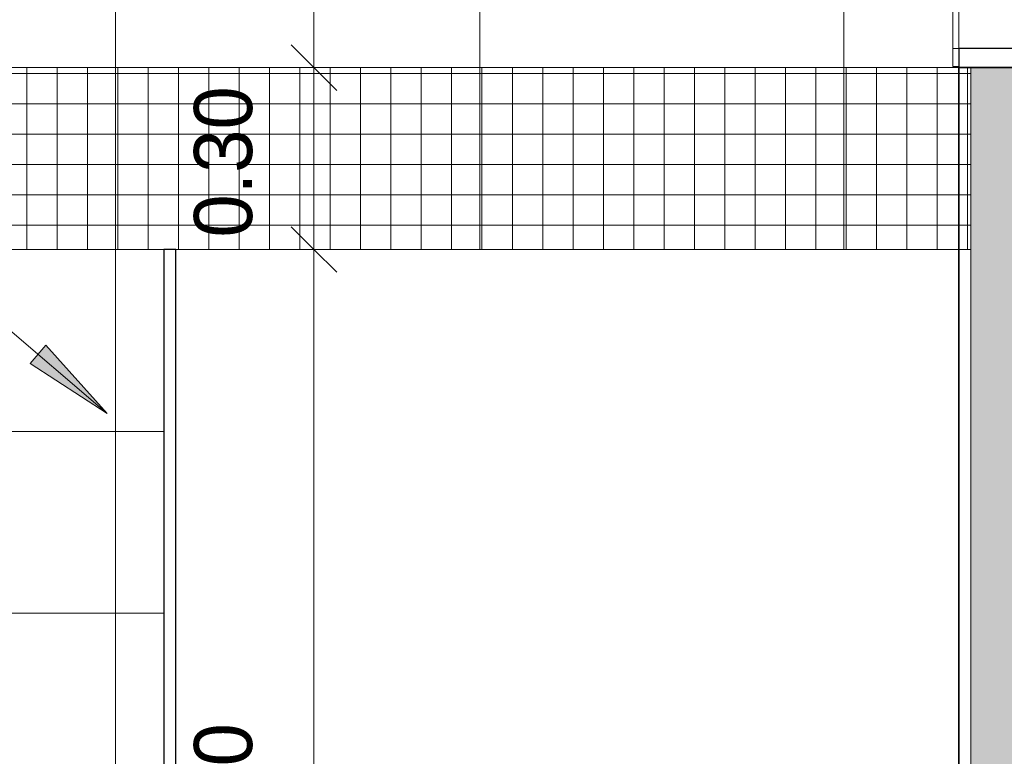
# Model space of a CAD drawing. Header units: metres. Extents: x -29 to 486, y -1 to 6.
# Tile 13 of 165: x -2.27 to -0.65, y 0.96 to 2.18. Entities that reach past the tile are written whole.
import ezdxf

# ---------------------------------------------------------------- set-up
doc = ezdxf.new("R2010")
doc.units = ezdxf.units.M
for name, color, linetype, lineweight in [('A-ANNO-DIMS', 4, 'Continuous', 18), ('A-ANNO-DIMS-50', 211, 'Continuous', 9), ('A-DETL', 90, 'Continuous', 18), ('A-DETL-GENF', 92, 'Continuous', 18), ('A-DOOR', 31, 'Continuous', 18), ('A-GLAZ', 151, 'Continuous', 18), ('A-WALL', 113, 'Continuous', 18), ('A-WALL-PATT', 111, 'Continuous', 35), ('G-ANNO-TEXT', 231, 'Continuous', 9)]:
    doc.layers.add(name, color=color, linetype=linetype, lineweight=lineweight)
doc.styles.add('Century Gothic_1', font='GOTHIC.TTF', dxfattribs={"height": 0.095807})
doc.dimstyles.new('Diagonal_-_2MM_Century_Gothic_-_M_2', dxfattribs={"dimscale": 0.3048, "dimtxt": 0.1, "dimasz": 0.246063, "dimexe": 0.032808, "dimexo": 0.0625, "dimgap": 0.246063, "dimtad": 1, "dimrnd": 0.01, "dimzin": 0, "dimdsep": 46, "dimtxsty": 'Century Gothic_1', "dimblk1": 'OBLIQUE', "dimblk2": 'OBLIQUE', "dimsah": 1, "dimcen": 0.09, "dimdle": 0.032808, "dimazin": 0, "dimtfac": 1, "dimtdec": 4, "dimtix": 1, "dimtmove": 0, "dimatfit": 3, "dimfxl": 0.328084, "dimfxlon": 1, "dimtvp": 1, "dimtolj": 1, "dimtzin": 0, "dimarcsym": 2})

# ---------------------------------------------------------------- blocks, each defined once
blk = doc.blocks.new('M_Descarga simples1 - 60X160 _vest_ fem_-1588010-Corte CC')
at = {"layer": 'A-DOOR', "lineweight": 25}
for p, q in [((-2.0373, 1.8), (-2.0373, 0.2)), ((-2.0173, 1.8), (-2.0373, 1.8)), ((-2.0173, 0.2), (-2.0173, 1.8)), ((-2.0373, 0.2), (-2.0173, 0.2))]:
    blk.add_line(p, q, dxfattribs=at)
blk = doc.blocks.new('Casement w Mullions-Number_0002 - Janela 100 x 400 _cm_-1469881-Corte CC')
at = {"layer": 'A-GLAZ', "lineweight": 25}
for p, q in [((-0.6317, 3.1), (-0.7273, 3.1)), ((-0.7273, 3.1), (-0.7273, 3.0682)), ((-0.6317, 3.0682), (-0.6317, 3.1)), ((-0.6317, 3.1), (-0.6317, 3.0809)), ((-0.5773, 3.1), (-0.6317, 3.1)), ((-0.5773, 3.0809), (-0.5773, 3.1)), ((-0.7273, 3.0682), (-0.6317, 3.0682)), ((-0.5873, 3.0809), (-0.6317, 3.0809)), ((-0.6317, 3.0809), (-0.6317, 3.0365)), ((-0.6317, 3.0809), (-0.5773, 3.0809)), ((-0.5873, 3.0365), (-0.5873, 3.0809)), ((-0.6317, 3.0365), (-0.5873, 3.0365)), ((-0.6031, 3.0365), (-0.6158, 3.0365)), ((-0.6158, 3.0365), (-0.6158, 2.1635)), ((-0.6031, 2.1635), (-0.6031, 3.0365)), ((-0.6063, 2.6095), (-0.6063, 2.5905)), ((-0.5873, 2.6095), (-0.6063, 2.6095)), ((-0.5873, 2.5905), (-0.5873, 2.6095)), ((-0.6063, 2.5905), (-0.5873, 2.5905)), ((-0.5873, 2.1635), (-0.6317, 2.1635)), ((-0.6317, 2.1635), (-0.6317, 2.119)), ((-0.6158, 2.1635), (-0.6031, 2.1635)), ((-0.5873, 2.119), (-0.5873, 2.1635)), ((-0.6317, 2.1317), (-0.7273, 2.1317)), ((-0.7273, 2.1317), (-0.7273, 2.1)), ((-0.6317, 2.1), (-0.6317, 2.1317)), ((-0.6317, 2.119), (-0.5873, 2.119)), ((-0.6317, 2.119), (-0.6317, 2.1)), ((-0.5773, 2.119), (-0.6317, 2.119)), ((-0.5773, 2.1), (-0.5773, 2.119)), ((-0.7273, 2.1), (-0.7073, 2.1)), ((-0.7073, 2.1), (-0.6317, 2.1)), ((-0.6317, 2.1), (-0.5773, 2.1))]:
    blk.add_line(p, q, dxfattribs=at)
at = {"layer": 'A-GLAZ'}
for p, q in [((-0.5673, 3.1109), (-0.5773, 3.1109)), ((-0.5773, 3.1109), (-0.5773, 3.0809)), ((-0.5673, 3.0809), (-0.5673, 3.1109)), ((-0.7373, 3.0982), (-0.7373, 3.0682)), ((-0.7273, 3.0982), (-0.7373, 3.0982)), ((-0.7273, 3.0682), (-0.7273, 3.0982)), ((-0.7373, 3.0682), (-0.7273, 3.0682)), ((-0.7373, 2.1317), (-0.7373, 3.0682)), ((-0.7273, 3.0682), (-0.7273, 2.1317)), ((-0.7273, 2.1317), (-0.7273, 3.0682)), ((-0.5773, 3.0809), (-0.5773, 2.119)), ((-0.5773, 3.0809), (-0.5673, 3.0809)), ((-0.5773, 2.119), (-0.5773, 3.0809)), ((-0.5673, 3.0809), (-0.5673, 2.119)), ((-0.6317, 2.1635), (-0.6317, 3.0365)), ((-0.5873, 3.0365), (-0.5873, 2.6095)), ((-0.5873, 2.5905), (-0.5873, 2.1635)), ((-0.7373, 2.1317), (-0.7373, 2.1017)), ((-0.7273, 2.1317), (-0.7373, 2.1317)), ((-0.7273, 2.1017), (-0.7273, 2.1317)), ((-0.5546, 2.119), (-0.5773, 2.119)), ((-0.5773, 2.119), (-0.5773, 2.1)), ((-0.5546, 2.1), (-0.5546, 2.119)), ((-0.7373, 2.1017), (-0.7273, 2.1017)), ((-0.5773, 2.1), (-0.5546, 2.1))]:
    blk.add_line(p, q, dxfattribs=at)
blk = doc.blocks.new('DIMBLOCK12-Corte CC')
at = {"layer": 'A-ANNO-DIMS-50', "lineweight": 35, "transparency": 16777216}
for p, q in [((-1.7898, 3.85), (-1.8273, 3.8875)), ((-1.7898, 3.85), (-1.7523, 3.8125)), ((-1.7898, 2.1), (-1.8273, 2.1375)), ((-1.7898, 2.1), (-1.7523, 2.0625))]:
    blk.add_line(p, q, dxfattribs=at)
at = {"layer": 'A-ANNO-DIMS-50', "transparency": 16777216}
for p, q in [((-1.6898, 3.85), (-1.7998, 3.85)), ((-1.7898, 3.85), (-1.7898, 2.1)), ((-1.7898, 3.85), (-1.6898, 3.85)), ((-1.6898, 2.1), (-1.7998, 2.1)), ((-1.7898, 2.1), (-1.6898, 2.1))]:
    blk.add_line(p, q, dxfattribs=at)
at = {"layer": 'A-ANNO-DIMS-50', "color": 0, "transparency": 16777216, "insert": (-1.9876, 2.8448), "char_height": 0.09581, "width": 0.312381, "attachment_point": 1, "rotation": 90, "line_spacing_factor": 0.984117, "style": 'Century Gothic_1'}
blk.add_mtext('1.75', dxfattribs=at)
blk = doc.blocks.new('_Oblique')
at = {"color": 0, "linetype": 'ByBlock', "lineweight": -2}
blk.add_line((-0.5, -0.5), (0.5, 0.5), dxfattribs=at)
blk = doc.blocks.new('DIMBLOCK13-Corte CC')
at = {"layer": 'A-ANNO-DIMS-50', "lineweight": 35, "transparency": 16777216}
for p, q in [((-1.7898, 2.1), (-1.8273, 2.1375)), ((-1.7898, 2.1), (-1.7523, 2.0625)), ((-1.7898, 1.8), (-1.8273, 1.8375)), ((-1.7898, 1.8), (-1.7523, 1.7625))]:
    blk.add_line(p, q, dxfattribs=at)
at = {"layer": 'A-ANNO-DIMS-50', "transparency": 16777216}
for p, q in [((-1.6898, 2.1), (-1.7998, 2.1)), ((-1.7898, 2.1), (-1.7898, 1.8)), ((-1.7898, 2.1), (-1.6898, 2.1)), ((-1.6898, 1.8), (-1.7998, 1.8)), ((-1.7898, 1.8), (-1.6898, 1.8))]:
    blk.add_line(p, q, dxfattribs=at)
at = {"layer": 'A-ANNO-DIMS-50', "color": 0, "transparency": 16777216, "insert": (-1.9876, 1.8198), "char_height": 0.09581, "width": 0.312381, "attachment_point": 1, "rotation": 90, "line_spacing_factor": 0.984117, "style": 'Century Gothic_1'}
blk.add_mtext('0.30', dxfattribs=at)
blk = doc.blocks.new('DIMBLOCK14-Corte CC')
at = {"layer": 'A-ANNO-DIMS-50', "lineweight": 35, "transparency": 16777216}
for p, q in [((-1.7898, 1.8), (-1.8273, 1.8375)), ((-1.7898, 1.8), (-1.7523, 1.7625)), ((-1.7898, 0), (-1.8273, 0.0375)), ((-1.7898, 0), (-1.7523, -0.0375))]:
    blk.add_line(p, q, dxfattribs=at)
at = {"layer": 'A-ANNO-DIMS-50', "transparency": 16777216}
for p, q in [((-1.6898, 1.8), (-1.7998, 1.8)), ((-1.7898, 1.8), (-1.7898, -0.01)), ((-1.7898, 1.8), (-1.6898, 1.8)), ((-1.8898, 0), (-1.7798, 0)), ((-1.7898, 0), (-1.8898, 0))]:
    blk.add_line(p, q, dxfattribs=at)
at = {"layer": 'A-ANNO-DIMS-50', "color": 0, "transparency": 16777216, "insert": (-1.9876, 0.7698), "char_height": 0.09581, "width": 0.312381, "attachment_point": 1, "rotation": 90, "line_spacing_factor": 0.984117, "style": 'Century Gothic_1'}
blk.add_mtext('1.80', dxfattribs=at)

msp = doc.modelspace()

# ---------------------------------------------------------------- hatches: boundary and pattern name
at = {"layer": 'A-DETL-GENF'}
h = msp.add_hatch(dxfattribs=at)
h.set_pattern_fill('FP_27', color=12, style=0, pattern_type=2)
h.set_pattern_definition([(0, (-0.013, -0.06), (0, 0.05), []), (90, (-0.013, -0.06), (-0.05, 3e-18), [])])
h.paths.add_polyline_path([(-5.6785, 1.8), (-0.7073, 1.8), (-0.7073, 2.1), (-7.2173, 2.1), (-7.2173, 1.8), (-6.9173, 1.8)], flags=0)
at = {"layer": 'A-WALL-PATT'}
h = msp.add_hatch(color=256, dxfattribs=at)
h.paths.add_polyline_path([(-0.5993, -0.1), (-0.5773, -0.1), (-0.5773, 2.1), (-0.7073, 2.1), (-0.7073, -0.1)], flags=0)
h.paths.add_polyline_path([(-0.7073, 3.1), (-0.5773, 3.1), (-0.5773, 3.85), (-0.7073, 3.85), (-0.7073, 3.2)], flags=0)
at = {"layer": 'A-WALL-PATT', "lineweight": 18}
h = msp.add_hatch(dxfattribs=at)
h.set_pattern_fill('FP_17', color=256, style=0, pattern_type=2)
h.set_pattern_definition([(0, (-9.317, 0), (0, 0.3), []), (90, (-9.317, 0), (-0.6, 4e-17), [])])
h.paths.add_polyline_path([(-6.0176, 0), (-6.1828, 0.1599), (-6.0176, 0.1599), (-6.0176, 0.1592)], flags=0)
h.paths.add_polyline_path([(-6.9173, 0), (-2.0173, 0), (-2.0173, 0.2), (-2.0373, 0.2), (-2.0373, 1.8), (-0.7273, 1.8), (-0.7273, 2.1017), (-0.7373, 2.1017), (-0.7373, 3.0982), (-0.7273, 3.0982), (-0.7273, 3.2), (-6.9173, 3.2), (-6.9173, 1.8), (-4.6195, 1.8), (-4.6197, 1.0513), (-5.0579, 1.0508), (-5.0575, 1.05), (-4.6197, 1.05), (-4.6197, 0.75), (-4.8517, 0.75), (-4.8559, 0.7053), (-4.8549, 0.7001), (-4.8571, 0.6946), (-4.8596, 0.691), (-4.865, 0.6869), (-4.8699, 0.6847), (-4.8819, 0.6841), (-5.2615, 0.6845), (-5.2667, 0.6856), (-5.2721, 0.6886), (-5.2769, 0.6941), (-5.2794, 0.7), (-5.2785, 0.7053), (-5.2826, 0.75), (-5.5487, 0.75), (-5.5529, 0.7053), (-5.5517, 0.7007), (-5.5541, 0.6946), (-5.5565, 0.691), (-5.5619, 0.6869), (-5.5669, 0.6847), (-5.5789, 0.6841), (-5.9584, 0.6845), (-5.9636, 0.6856), (-5.9691, 0.6886), (-5.9739, 0.6941), (-5.9764, 0.7), (-5.9754, 0.7053), (-5.9796, 0.75), (-6.2487, 0.75), (-6.2529, 0.7053), (-6.2519, 0.7001), (-6.2541, 0.6946), (-6.2565, 0.691), (-6.2619, 0.6869), (-6.2669, 0.6847), (-6.2789, 0.6841), (-6.6584, 0.6845), (-6.6636, 0.6856), (-6.6691, 0.6886), (-6.6739, 0.6941), (-6.6764, 0.7), (-6.6754, 0.7053), (-6.6796, 0.75), (-6.9173, 0.75), (-6.9173, 0.1592)], flags=0)
h.paths.add_polyline_path([(-3.3031, 0.5), (-4.6197, 0.5), (-4.6197, 0.55), (-3.2997, 0.55), (-3.2997, 0.5)], flags=0)
h.paths.add_polyline_path([(-6.4735, 1.05), (-6.4735, 1.05), (-6.4735, 1.0513), (-6.9173, 1.0513), (-6.9173, 1.05), (-6.4735, 1.05)], flags=0)
h.paths.add_polyline_path([(-5.7548, 1.05), (-5.0765, 1.05), (-5.0765, 1.0513), (-5.7548, 1.0508), (-5.7548, 1.05)], flags=0)
h.paths.add_polyline_path([(-6.4545, 1.05), (-5.7735, 1.05), (-5.7735, 1.0513), (-6.4548, 1.0508), (-6.4548, 1.05)], flags=0)
at = {"layer": 'G-ANNO-TEXT'}
msp.add_hatch(color=210, dxfattribs=at).paths.add_polyline_path([(-2.1305, 1.5297), (-2.2316, 1.6423), (-2.2573, 1.6122)], flags=0)

# ---------------------------------------------------------------- linework, layer by layer
at = {"layer": 'A-DETL'}
for p, q in [((-0.7073, 2.1), (-6.9173, 2.1)), ((-0.7073, 1.8), (-0.7073, 2.1)), ((-7.2173, 1.8), (-0.7073, 1.8))]:
    msp.add_line(p, q, dxfattribs=at)
at = {"layer": 'A-WALL', "lineweight": 35}
for p, q in [((-0.5773, 2.1), (-0.7273, 2.1)), ((-0.7273, 2.1), (-0.7273, 0))]:
    msp.add_line(p, q, dxfattribs=at)
at = {"layer": 'A-WALL'}
for p, q in [((-0.7073, 2.1), (-0.7073, -0.1)), ((-0.7273, 1.8), (-2.0173, 1.8))]:
    msp.add_line(p, q, dxfattribs=at)
at = {"layer": 'G-ANNO-TEXT', "color": 210}
for p, q in [((-2.1305, 1.5297), (-2.8147, 2.1152)), ((-2.2316, 1.6423), (-2.2573, 1.6122)), ((-2.1305, 1.5297), (-2.2316, 1.6423)), ((-2.2573, 1.6122), (-2.1305, 1.5297))]:
    msp.add_line(p, q, dxfattribs=at)

# ---------------------------------------------------------------- block references
at = {"layer": 'A-DOOR'}
msp.add_blockref('M_Descarga simples1 - 60X160 _vest_ fem_-1588010-Corte CC', (0, 0), dxfattribs=at)
at = {"layer": 'A-GLAZ'}
msp.add_blockref('Casement w Mullions-Number_0002 - Janela 100 x 400 _cm_-1469881-Corte CC', (0, 0), dxfattribs=at)

# ---------------------------------------------------------------- dimensions: what is measured, and where the dimension line sits
at = {"layer": 'A-ANNO-DIMS', "lineweight": 9}
for base, p1, p2, override, picture, middle in [((-1.7898, 2.1), (-1.6898, 3.85), (-1.6898, 2.1), {"dimpost": '<>', "dimfxl": 1.75}, 'DIMBLOCK12-Corte CC', (-1.9139, 2.975)), ((-1.7898, 1.8), (-1.6898, 2.1), (-1.6898, 1.8), {"dimpost": '<>', "dimfxl": 0.3}, 'DIMBLOCK13-Corte CC', (-1.9151, 1.95)), ((-1.7898, 0), (-1.6898, 1.8), (-1.8898, 0), {"dimpost": '<>', "dimfxl": 1.811077}, 'DIMBLOCK14-Corte CC', (-1.9151, 0.9))]:
    dim = msp.add_linear_dim(base=base, p1=p1, p2=p2, angle=90, dimstyle='Diagonal_-_2MM_Century_Gothic_-_M_2', override=override, dxfattribs=at)
    dim.commit()
    dim.dimension.update_dxf_attribs({"geometry": picture, "text_midpoint": middle})

doc.saveas('drawing.dxf')
